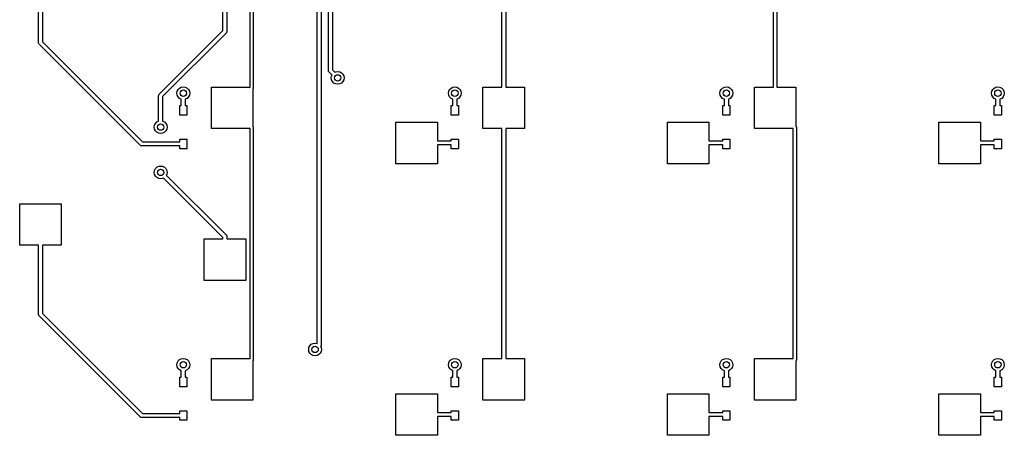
# Model space of a CAD drawing. Extents: x 3.08 to 5.54, y -3.21 to -0.59.
# Tile 1 of 10: x 3.08 to 5.51, y -3.21 to -2.19. Entities that reach past the tile are written whole.
import ezdxf

# ---------------------------------------------------------------- set-up
doc = ezdxf.new("R2010")
doc.units = 0
doc.header["$MEASUREMENT"] = 0
doc.layers.add('BLACK', color=7, linetype='CONTINUOUS')

msp = doc.modelspace()

# ---------------------------------------------------------------- linework, layer by layer
at = {"layer": 'BLACK', "linetype": 'CONTINUOUS'}
for p, q in [((3.8435, -2.31463), (3.8435, -1.65176)), ((3.85334, -1.65176), (3.85334, -2.31259)), ((3.81561, -2.98703), (3.81561, -1.70315)), ((3.82546, -1.70111), (3.82546, -2.99216)), ((3.65057, -2.35531), (3.65057, -1.78839)), ((3.65844, -1.78541), (3.65844, -2.35829)), ((4.27067, -2.35531), (4.27067, -1.78839)), ((4.28051, -1.78839), (4.28051, -2.35531)), ((4.94094, -2.35531), (4.94094, -1.9403)), ((4.94882, -1.9403), (4.94882, -2.35531)), ((3.12894, -2.24623), (3.12894, -2.07579)), ((3.13878, -2.07579), (3.13878, -2.24419)), ((3.58366, -2.2158), (3.58366, -2.1624)), ((3.5935, -2.1624), (3.5935, -2.21783)), ((3.42664, -2.37282), (3.58366, -2.2158)), ((3.59206, -2.22131), (3.43504, -2.37834)), ((3.59264, -2.22025), (3.59206, -2.22131)), ((3.5933, -2.21923), (3.59264, -2.22025)), ((3.59334, -2.21898), (3.5933, -2.21923)), ((3.59339, -2.21888), (3.59334, -2.21898)), ((3.5935, -2.21783), (3.59338, -2.2187)), ((3.59338, -2.2187), (3.59339, -2.21888)), ((3.12928, -2.2474), (3.12894, -2.24623)), ((3.12953, -2.24858), (3.12928, -2.2474)), ((3.12968, -2.24878), (3.12953, -2.24858)), ((3.12972, -2.24889), (3.12968, -2.24878)), ((3.12985, -2.24901), (3.12972, -2.24889)), ((3.13038, -2.24971), (3.12985, -2.24901)), ((3.37955, -2.49889), (3.13038, -2.24971)), ((3.13878, -2.24419), (3.38507, -2.49048)), ((3.84384, -2.31579), (3.8435, -2.31463)), ((3.8441, -2.31698), (3.84384, -2.31579)), ((3.84425, -2.31718), (3.8441, -2.31698)), ((3.84428, -2.31729), (3.84425, -2.31718)), ((3.84442, -2.31741), (3.84428, -2.31729)), ((3.84494, -2.31811), (3.84442, -2.31741)), ((3.85257, -2.32574), (3.84494, -2.31811)), ((3.85074, -2.33269), (3.85151, -2.32783)), ((3.85151, -2.32783), (3.85257, -2.32574)), ((3.85334, -2.31259), (3.85953, -2.31878)), ((3.85953, -2.31878), (3.86162, -2.31772)), ((3.86162, -2.31772), (3.86649, -2.31695)), ((3.86649, -2.31695), (3.87135, -2.31772)), ((3.87135, -2.31772), (3.87574, -2.31995)), ((3.87574, -2.31995), (3.87923, -2.32344)), ((3.87923, -2.32344), (3.88146, -2.32783)), ((3.88146, -2.32783), (3.88223, -2.33269)), ((3.85151, -2.33756), (3.85074, -2.33269)), ((3.85375, -2.34195), (3.85151, -2.33756)), ((3.85723, -2.34544), (3.85375, -2.34195)), ((3.86162, -2.34767), (3.85723, -2.34544)), ((3.86649, -2.34844), (3.86162, -2.34767)), ((3.87135, -2.34767), (3.86649, -2.34844)), ((3.87574, -2.34544), (3.87135, -2.34767)), ((3.87923, -2.34195), (3.87574, -2.34544)), ((3.88146, -2.33756), (3.87923, -2.34195)), ((3.88223, -2.33269), (3.88146, -2.33756)), ((3.4252, -2.3763), (3.42532, -2.37543)), ((3.4252, -2.43912), (3.4252, -2.3763)), ((3.42531, -2.37525), (3.42536, -2.37515)), ((3.42532, -2.37543), (3.42531, -2.37525)), ((3.42536, -2.37515), (3.4254, -2.3749)), ((3.4254, -2.3749), (3.42606, -2.37388)), ((3.42606, -2.37388), (3.42664, -2.37282)), ((3.47014, -2.37041), (3.47091, -2.36554)), ((3.47091, -2.37527), (3.47014, -2.37041)), ((3.47091, -2.36554), (3.47315, -2.36115)), ((3.47315, -2.37966), (3.47091, -2.37527)), ((3.47315, -2.36115), (3.47663, -2.35767)), ((3.47663, -2.35767), (3.48102, -2.35543)), ((3.48102, -2.35543), (3.48589, -2.35466)), ((3.48589, -2.35466), (3.49076, -2.35543)), ((3.49076, -2.35543), (3.49515, -2.35767)), ((3.49515, -2.35767), (3.49863, -2.36115)), ((3.49863, -2.36115), (3.50087, -2.36554)), ((3.50087, -2.37527), (3.49863, -2.37966)), ((3.50087, -2.36554), (3.50164, -2.37041)), ((3.50164, -2.37041), (3.50087, -2.37527)), ((3.55512, -2.45768), (3.55512, -2.35531)), ((3.55512, -2.35531), (3.65057, -2.35531)), ((3.65769, -2.3606), (3.65748, -2.36075)), ((3.65748, -2.36075), (3.65748, -2.45224)), ((3.65798, -2.35972), (3.65769, -2.3606)), ((3.6584, -2.3589), (3.65798, -2.35972)), ((3.65844, -2.35829), (3.65835, -2.35859)), ((3.65835, -2.35859), (3.6584, -2.3589)), ((4.13943, -2.37041), (4.1402, -2.36554)), ((4.1402, -2.37527), (4.13943, -2.37041)), ((4.1402, -2.36554), (4.14244, -2.36115)), ((4.14244, -2.37966), (4.1402, -2.37527)), ((4.14244, -2.36115), (4.14593, -2.35767)), ((4.14593, -2.35767), (4.15032, -2.35543)), ((4.15032, -2.35543), (4.15518, -2.35466)), ((4.15518, -2.35466), (4.16005, -2.35543)), ((4.16005, -2.35543), (4.16444, -2.35767)), ((4.16444, -2.35767), (4.16792, -2.36115)), ((4.16792, -2.36115), (4.17016, -2.36554)), ((4.17016, -2.37527), (4.16792, -2.37966)), ((4.17016, -2.36554), (4.17093, -2.37041)), ((4.17093, -2.37041), (4.17016, -2.37527)), ((4.22441, -2.45768), (4.22441, -2.35531)), ((4.22441, -2.35531), (4.27067, -2.35531)), ((4.28051, -2.35531), (4.32677, -2.35531)), ((4.32677, -2.35531), (4.32677, -2.45768)), ((4.80872, -2.37041), (4.8095, -2.36554)), ((4.8095, -2.37527), (4.80872, -2.37041)), ((4.8095, -2.36554), (4.81173, -2.36115)), ((4.81173, -2.37966), (4.8095, -2.37527)), ((4.81173, -2.36115), (4.81522, -2.35767)), ((4.81522, -2.35767), (4.81961, -2.35543)), ((4.81961, -2.35543), (4.82447, -2.35466)), ((4.82447, -2.35466), (4.82934, -2.35543)), ((4.82934, -2.35543), (4.83373, -2.35767)), ((4.83373, -2.35767), (4.83721, -2.36115)), ((4.83721, -2.36115), (4.83945, -2.36554)), ((4.83945, -2.37527), (4.83721, -2.37966)), ((4.83945, -2.36554), (4.84022, -2.37041)), ((4.84022, -2.37041), (4.83945, -2.37527)), ((4.8937, -2.45768), (4.8937, -2.35531)), ((4.8937, -2.35531), (4.94094, -2.35531)), ((4.94882, -2.35531), (4.99606, -2.35531)), ((4.99606, -2.35531), (4.99606, -2.45224)), ((5.47802, -2.37041), (5.47879, -2.36554)), ((5.47879, -2.37527), (5.47802, -2.37041)), ((5.47879, -2.36554), (5.48102, -2.36115)), ((5.48102, -2.37966), (5.47879, -2.37527)), ((5.48102, -2.36115), (5.48451, -2.35767)), ((5.48451, -2.35767), (5.4889, -2.35543)), ((5.4889, -2.35543), (5.49376, -2.35466)), ((5.49376, -2.35466), (5.49863, -2.35543)), ((5.49863, -2.35543), (5.50302, -2.35767)), ((5.50302, -2.35767), (5.5065, -2.36115)), ((5.5065, -2.36115), (5.50874, -2.36554)), ((5.50874, -2.37527), (5.5065, -2.37966)), ((5.50874, -2.36554), (5.50951, -2.37041)), ((5.50951, -2.37041), (5.50874, -2.37527)), ((3.43504, -2.37834), (3.43504, -2.43912)), ((3.47663, -2.38315), (3.47315, -2.37966)), ((3.48097, -2.38536), (3.47663, -2.38315)), ((3.47703, -2.42454), (3.47703, -2.40092)), ((3.47703, -2.40092), (3.48097, -2.40092)), ((3.48097, -2.40092), (3.48097, -2.38536)), ((3.49515, -2.38315), (3.49081, -2.38536)), ((3.49081, -2.38536), (3.49081, -2.40092)), ((3.49081, -2.40092), (3.49475, -2.40092)), ((3.49475, -2.40092), (3.49475, -2.42454)), ((3.49863, -2.37966), (3.49515, -2.38315)), ((4.14593, -2.38315), (4.14244, -2.37966)), ((4.15026, -2.38536), (4.14593, -2.38315)), ((4.14632, -2.42454), (4.14632, -2.40092)), ((4.14632, -2.40092), (4.15026, -2.40092)), ((4.15026, -2.40092), (4.15026, -2.38536)), ((4.16444, -2.38315), (4.1601, -2.38536)), ((4.1601, -2.38536), (4.1601, -2.40092)), ((4.1601, -2.40092), (4.16404, -2.40092)), ((4.16404, -2.40092), (4.16404, -2.42454)), ((4.16792, -2.37966), (4.16444, -2.38315)), ((4.81522, -2.38315), (4.81173, -2.37966)), ((4.81955, -2.38536), (4.81522, -2.38315)), ((4.81561, -2.42454), (4.81561, -2.40092)), ((4.81561, -2.40092), (4.81955, -2.40092)), ((4.81955, -2.40092), (4.81955, -2.38536)), ((4.83373, -2.38315), (4.82939, -2.38536)), ((4.82939, -2.38536), (4.82939, -2.40092)), ((4.82939, -2.40092), (4.83333, -2.40092)), ((4.83333, -2.40092), (4.83333, -2.42454)), ((4.83721, -2.37966), (4.83373, -2.38315)), ((5.48451, -2.38315), (5.48102, -2.37966)), ((5.48884, -2.38536), (5.48451, -2.38315)), ((5.48491, -2.42454), (5.48491, -2.40092)), ((5.48491, -2.40092), (5.48884, -2.40092)), ((5.48884, -2.40092), (5.48884, -2.38536)), ((5.50302, -2.38315), (5.49869, -2.38536)), ((5.49869, -2.38536), (5.49869, -2.40092)), ((5.49869, -2.40092), (5.50262, -2.40092)), ((5.50262, -2.40092), (5.50262, -2.42454)), ((5.5065, -2.37966), (5.50302, -2.38315)), ((3.49475, -2.42454), (3.47703, -2.42454)), ((4.16404, -2.42454), (4.14632, -2.42454)), ((4.83333, -2.42454), (4.81561, -2.42454)), ((5.50262, -2.42454), (5.48491, -2.42454)), ((3.41437, -2.45407), (3.41514, -2.4492)), ((3.41514, -2.4492), (3.41738, -2.44481)), ((3.41738, -2.44481), (3.42086, -2.44133)), ((3.42086, -2.44133), (3.4252, -2.43912)), ((3.43504, -2.43912), (3.43937, -2.44133)), ((3.43937, -2.44133), (3.44286, -2.44481)), ((3.44286, -2.44481), (3.44509, -2.4492)), ((3.44509, -2.4492), (3.44586, -2.45407)), ((4.00984, -2.54429), (4.00984, -2.44193)), ((4.00984, -2.44193), (4.1122, -2.44193)), ((4.1122, -2.44193), (4.1122, -2.48819)), ((4.67913, -2.54429), (4.67913, -2.44193)), ((4.67913, -2.44193), (4.78149, -2.44193)), ((4.78149, -2.44193), (4.78149, -2.48819)), ((5.34842, -2.54429), (5.34842, -2.44193)), ((5.34842, -2.44193), (5.45078, -2.44193)), ((5.45078, -2.44193), (5.45078, -2.48819)), ((3.41514, -2.45893), (3.41437, -2.45407)), ((3.41738, -2.46332), (3.41514, -2.45893)), ((3.42086, -2.46681), (3.41738, -2.46332)), ((3.42525, -2.46904), (3.42086, -2.46681)), ((3.43012, -2.46982), (3.42525, -2.46904)), ((3.43498, -2.46904), (3.43012, -2.46982)), ((3.43937, -2.46681), (3.43498, -2.46904)), ((3.44286, -2.46332), (3.43937, -2.46681)), ((3.44509, -2.45893), (3.44286, -2.46332)), ((3.44586, -2.45407), (3.44509, -2.45893)), ((3.65057, -2.45768), (3.55512, -2.45768)), ((3.65057, -3.0246), (3.65057, -2.45768)), ((3.65748, -2.45224), (3.65769, -2.45239)), ((3.65769, -2.45239), (3.65798, -2.45327)), ((3.65798, -2.45327), (3.6584, -2.45409)), ((3.6584, -2.45409), (3.65835, -2.4544)), ((3.65835, -2.4544), (3.65844, -2.4547)), ((3.65844, -2.4547), (3.65844, -3.02758)), ((4.27067, -2.45768), (4.22441, -2.45768)), ((4.27067, -3.0246), (4.27067, -2.45768)), ((4.32677, -2.45768), (4.28051, -2.45768)), ((4.28051, -2.45768), (4.28051, -3.0246)), ((4.98915, -2.45768), (4.8937, -2.45768)), ((4.98915, -3.0246), (4.98915, -2.45768)), ((4.99606, -2.45224), (4.99627, -2.45239)), ((4.99627, -2.45239), (4.99656, -2.45327)), ((4.99656, -2.45327), (4.99698, -2.45409)), ((4.99698, -2.45409), (4.99693, -2.4544)), ((4.99693, -2.4544), (4.99703, -2.4547)), ((4.99703, -2.4547), (4.99703, -3.02758)), ((3.38061, -2.49947), (3.37955, -2.49889)), ((3.38163, -2.50012), (3.38061, -2.49947)), ((3.38507, -2.49048), (3.47703, -2.49048)), ((3.47703, -2.49048), (3.47703, -2.48359)), ((3.47703, -2.48359), (3.49475, -2.48359)), ((3.49475, -2.48359), (3.49475, -2.50722)), ((4.1122, -2.48819), (4.14632, -2.48819)), ((4.14632, -2.49803), (4.1122, -2.49803)), ((4.1122, -2.49803), (4.1122, -2.54429)), ((4.14632, -2.48819), (4.14632, -2.48359)), ((4.14632, -2.48359), (4.16404, -2.48359)), ((4.14632, -2.50722), (4.14632, -2.49803)), ((4.16404, -2.48359), (4.16404, -2.50722)), ((4.78149, -2.48819), (4.81561, -2.48819)), ((4.81561, -2.49803), (4.78149, -2.49803)), ((4.78149, -2.49803), (4.78149, -2.54429)), ((4.81561, -2.48819), (4.81561, -2.48359)), ((4.81561, -2.48359), (4.83333, -2.48359)), ((4.81561, -2.50722), (4.81561, -2.49803)), ((4.83333, -2.48359), (4.83333, -2.50722)), ((5.45078, -2.48819), (5.48491, -2.48819)), ((5.48491, -2.49803), (5.45078, -2.49803)), ((5.45078, -2.49803), (5.45078, -2.54429)), ((5.48491, -2.48819), (5.48491, -2.48359)), ((5.48491, -2.48359), (5.50262, -2.48359)), ((5.48491, -2.50722), (5.48491, -2.49803)), ((5.50262, -2.48359), (5.50262, -2.50722)), ((3.38188, -2.50016), (3.38163, -2.50012)), ((3.38198, -2.50021), (3.38188, -2.50016)), ((3.38216, -2.5002), (3.38198, -2.50021)), ((3.38303, -2.50033), (3.38216, -2.5002)), ((3.47703, -2.50033), (3.38303, -2.50033)), ((3.47703, -2.50722), (3.47703, -2.50033)), ((3.49475, -2.50722), (3.47703, -2.50722)), ((4.16404, -2.50722), (4.14632, -2.50722)), ((4.83333, -2.50722), (4.81561, -2.50722)), ((5.50262, -2.50722), (5.48491, -2.50722)), ((4.1122, -2.54429), (4.00984, -2.54429)), ((4.78149, -2.54429), (4.67913, -2.54429)), ((5.45078, -2.54429), (5.34842, -2.54429)), ((3.41437, -2.56562), (3.41514, -2.56075)), ((3.41514, -2.57048), (3.41437, -2.56562)), ((3.41514, -2.56075), (3.41738, -2.55636)), ((3.41738, -2.57487), (3.41514, -2.57048)), ((3.41738, -2.55636), (3.42086, -2.55288)), ((3.42086, -2.55288), (3.42525, -2.55064)), ((3.42525, -2.55064), (3.43012, -2.54987)), ((3.43012, -2.54987), (3.43498, -2.55064)), ((3.43498, -2.55064), (3.43937, -2.55288)), ((3.43937, -2.55288), (3.44286, -2.55636)), ((3.44286, -2.55636), (3.44509, -2.56075)), ((3.44509, -2.57048), (3.44403, -2.57257)), ((3.44509, -2.56075), (3.44586, -2.56562)), ((3.44586, -2.56562), (3.44509, -2.57048)), ((3.42086, -2.57836), (3.41738, -2.57487)), ((3.42525, -2.58059), (3.42086, -2.57836)), ((3.43012, -2.58136), (3.42525, -2.58059)), ((3.43498, -2.58059), (3.43012, -2.58136)), ((3.43707, -2.57953), (3.43498, -2.58059)), ((3.58366, -2.72612), (3.43707, -2.57953)), ((3.44403, -2.57257), (3.59206, -2.7206)), ((3.08268, -2.74508), (3.08268, -2.64272)), ((3.08268, -2.64272), (3.18504, -2.64272)), ((3.18504, -2.64272), (3.18504, -2.74508)), ((3.5374, -2.83169), (3.5374, -2.72933)), ((3.5374, -2.72933), (3.58366, -2.72933)), ((3.58366, -2.72933), (3.58366, -2.72612)), ((3.59206, -2.7206), (3.59259, -2.7213)), ((3.59259, -2.7213), (3.59272, -2.72142)), ((3.59272, -2.72142), (3.59275, -2.72153)), ((3.59275, -2.72153), (3.59291, -2.72173)), ((3.59291, -2.72173), (3.59316, -2.72292)), ((3.59316, -2.72292), (3.5935, -2.72408)), ((3.5935, -2.72408), (3.5935, -2.72933)), ((3.5935, -2.72933), (3.63976, -2.72933)), ((3.63976, -2.72933), (3.63976, -2.83169)), ((3.12894, -2.74508), (3.08268, -2.74508)), ((3.12894, -2.91552), (3.12894, -2.74508)), ((3.18504, -2.74508), (3.13878, -2.74508)), ((3.13878, -2.74508), (3.13878, -2.91348)), ((3.63976, -2.83169), (3.5374, -2.83169)), ((3.12928, -2.91669), (3.12894, -2.91552)), ((3.12953, -2.91787), (3.12928, -2.91669)), ((3.12968, -2.91808), (3.12953, -2.91787)), ((3.12972, -2.91818), (3.12968, -2.91808)), ((3.12985, -2.9183), (3.12972, -2.91818)), ((3.13038, -2.919), (3.12985, -2.9183)), ((3.37955, -3.16818), (3.13038, -2.919)), ((3.13878, -2.91348), (3.38507, -3.15978)), ((3.79496, -3.00199), (3.79574, -2.99712)), ((3.79574, -3.00685), (3.79496, -3.00199)), ((3.79574, -2.99712), (3.79797, -2.99273)), ((3.79797, -3.01124), (3.79574, -3.00685)), ((3.79797, -2.99273), (3.80146, -2.98925)), ((3.80146, -2.98925), (3.80585, -2.98701)), ((3.80585, -2.98701), (3.81071, -2.98624)), ((3.81071, -2.98624), (3.81558, -2.98701)), ((3.81558, -2.98701), (3.81561, -2.98703)), ((3.82569, -3.00685), (3.82345, -3.01124)), ((3.8246, -2.99458), (3.82449, -2.99477)), ((3.82449, -2.99477), (3.82569, -2.99712)), ((3.82525, -2.99356), (3.8246, -2.99458)), ((3.82529, -2.99331), (3.82525, -2.99356)), ((3.82534, -2.99321), (3.82529, -2.99331)), ((3.82546, -2.99216), (3.82533, -2.99303)), ((3.82533, -2.99303), (3.82534, -2.99321)), ((3.82569, -2.99712), (3.82646, -3.00199)), ((3.82646, -3.00199), (3.82569, -3.00685)), ((3.47091, -3.03483), (3.47315, -3.03044)), ((3.47315, -3.03044), (3.47663, -3.02696)), ((3.47663, -3.02696), (3.48102, -3.02472)), ((3.48102, -3.02472), (3.48589, -3.02395)), ((3.48589, -3.02395), (3.49076, -3.02472)), ((3.49076, -3.02472), (3.49515, -3.02696)), ((3.49515, -3.02696), (3.49863, -3.03044)), ((3.49863, -3.03044), (3.50087, -3.03483)), ((3.55512, -3.12697), (3.55512, -3.0246)), ((3.55512, -3.0246), (3.65057, -3.0246)), ((3.65769, -3.02989), (3.65748, -3.03005)), ((3.65748, -3.03005), (3.65748, -3.12697)), ((3.65798, -3.02901), (3.65769, -3.02989)), ((3.6584, -3.02819), (3.65798, -3.02901)), ((3.65844, -3.02758), (3.65835, -3.02788)), ((3.65835, -3.02788), (3.6584, -3.02819)), ((3.80146, -3.01473), (3.79797, -3.01124)), ((3.80585, -3.01696), (3.80146, -3.01473)), ((3.81071, -3.01773), (3.80585, -3.01696)), ((3.81558, -3.01696), (3.81071, -3.01773)), ((3.81997, -3.01473), (3.81558, -3.01696)), ((3.82345, -3.01124), (3.81997, -3.01473)), ((4.1402, -3.03483), (4.14244, -3.03044)), ((4.14244, -3.03044), (4.14593, -3.02696)), ((4.14593, -3.02696), (4.15032, -3.02472)), ((4.15032, -3.02472), (4.15518, -3.02395)), ((4.15518, -3.02395), (4.16005, -3.02472)), ((4.16005, -3.02472), (4.16444, -3.02696)), ((4.16444, -3.02696), (4.16792, -3.03044)), ((4.16792, -3.03044), (4.17016, -3.03483)), ((4.22441, -3.12697), (4.22441, -3.0246)), ((4.22441, -3.0246), (4.27067, -3.0246)), ((4.28051, -3.0246), (4.32677, -3.0246)), ((4.32677, -3.0246), (4.32677, -3.12697)), ((4.8095, -3.03483), (4.81173, -3.03044)), ((4.81173, -3.03044), (4.81522, -3.02696)), ((4.81522, -3.02696), (4.81961, -3.02472)), ((4.81961, -3.02472), (4.82447, -3.02395)), ((4.82447, -3.02395), (4.82934, -3.02472)), ((4.82934, -3.02472), (4.83373, -3.02696)), ((4.83373, -3.02696), (4.83721, -3.03044)), ((4.83721, -3.03044), (4.83945, -3.03483)), ((4.8937, -3.12697), (4.8937, -3.0246)), ((4.8937, -3.0246), (4.98915, -3.0246)), ((4.99627, -3.02989), (4.99606, -3.03005)), ((4.99606, -3.03005), (4.99606, -3.12697)), ((4.99656, -3.02901), (4.99627, -3.02989)), ((4.99698, -3.02819), (4.99656, -3.02901)), ((4.99703, -3.02758), (4.99693, -3.02788)), ((4.99693, -3.02788), (4.99698, -3.02819)), ((5.47879, -3.03483), (5.48102, -3.03044)), ((5.48102, -3.03044), (5.48451, -3.02696)), ((5.48451, -3.02696), (5.4889, -3.02472)), ((5.4889, -3.02472), (5.49376, -3.02395)), ((5.49376, -3.02395), (5.49863, -3.02472)), ((5.49863, -3.02472), (5.50302, -3.02696)), ((5.50302, -3.02696), (5.5065, -3.03044)), ((5.5065, -3.03044), (5.50874, -3.03483)), ((3.47014, -3.0397), (3.47091, -3.03483)), ((3.47091, -3.04456), (3.47014, -3.0397)), ((3.47315, -3.04895), (3.47091, -3.04456)), ((3.47663, -3.05244), (3.47315, -3.04895)), ((3.48097, -3.05465), (3.47663, -3.05244)), ((3.48097, -3.07021), (3.48097, -3.05465)), ((3.49515, -3.05244), (3.49081, -3.05465)), ((3.49081, -3.05465), (3.49081, -3.07021)), ((3.49863, -3.04895), (3.49515, -3.05244)), ((3.50087, -3.04456), (3.49863, -3.04895)), ((3.50087, -3.03483), (3.50164, -3.0397)), ((3.50164, -3.0397), (3.50087, -3.04456)), ((4.13943, -3.0397), (4.1402, -3.03483)), ((4.1402, -3.04456), (4.13943, -3.0397)), ((4.14244, -3.04895), (4.1402, -3.04456)), ((4.14593, -3.05244), (4.14244, -3.04895)), ((4.15026, -3.05465), (4.14593, -3.05244)), ((4.15026, -3.07021), (4.15026, -3.05465)), ((4.16444, -3.05244), (4.1601, -3.05465)), ((4.1601, -3.05465), (4.1601, -3.07021)), ((4.16792, -3.04895), (4.16444, -3.05244)), ((4.17016, -3.04456), (4.16792, -3.04895)), ((4.17016, -3.03483), (4.17093, -3.0397)), ((4.17093, -3.0397), (4.17016, -3.04456)), ((4.80872, -3.0397), (4.8095, -3.03483)), ((4.8095, -3.04456), (4.80872, -3.0397)), ((4.81173, -3.04895), (4.8095, -3.04456)), ((4.81522, -3.05244), (4.81173, -3.04895)), ((4.81955, -3.05465), (4.81522, -3.05244)), ((4.81955, -3.07021), (4.81955, -3.05465)), ((4.83373, -3.05244), (4.82939, -3.05465)), ((4.82939, -3.05465), (4.82939, -3.07021)), ((4.83721, -3.04895), (4.83373, -3.05244)), ((4.83945, -3.04456), (4.83721, -3.04895)), ((4.83945, -3.03483), (4.84022, -3.0397)), ((4.84022, -3.0397), (4.83945, -3.04456)), ((5.47802, -3.0397), (5.47879, -3.03483)), ((5.47879, -3.04456), (5.47802, -3.0397)), ((5.48102, -3.04895), (5.47879, -3.04456)), ((5.48451, -3.05244), (5.48102, -3.04895)), ((5.48884, -3.05465), (5.48451, -3.05244)), ((5.48884, -3.07021), (5.48884, -3.05465)), ((5.50302, -3.05244), (5.49869, -3.05465)), ((5.49869, -3.05465), (5.49869, -3.07021)), ((5.5065, -3.04895), (5.50302, -3.05244)), ((5.50874, -3.04456), (5.5065, -3.04895)), ((5.50874, -3.03483), (5.50951, -3.0397)), ((5.50951, -3.0397), (5.50874, -3.04456)), ((3.47703, -3.09383), (3.47703, -3.07021)), ((3.47703, -3.07021), (3.48097, -3.07021)), ((3.49081, -3.07021), (3.49475, -3.07021)), ((3.49475, -3.07021), (3.49475, -3.09383)), ((4.14632, -3.09383), (4.14632, -3.07021)), ((4.14632, -3.07021), (4.15026, -3.07021)), ((4.1601, -3.07021), (4.16404, -3.07021)), ((4.16404, -3.07021), (4.16404, -3.09383)), ((4.81561, -3.09383), (4.81561, -3.07021)), ((4.81561, -3.07021), (4.81955, -3.07021)), ((4.82939, -3.07021), (4.83333, -3.07021)), ((4.83333, -3.07021), (4.83333, -3.09383)), ((5.48491, -3.09383), (5.48491, -3.07021)), ((5.48491, -3.07021), (5.48884, -3.07021)), ((5.49869, -3.07021), (5.50262, -3.07021)), ((5.50262, -3.07021), (5.50262, -3.09383)), ((3.49475, -3.09383), (3.47703, -3.09383)), ((4.16404, -3.09383), (4.14632, -3.09383)), ((4.83333, -3.09383), (4.81561, -3.09383)), ((5.50262, -3.09383), (5.48491, -3.09383)), ((3.65748, -3.12697), (3.55512, -3.12697)), ((4.00984, -3.21358), (4.00984, -3.11122)), ((4.00984, -3.11122), (4.1122, -3.11122)), ((4.1122, -3.11122), (4.1122, -3.15748)), ((4.32677, -3.12697), (4.22441, -3.12697)), ((4.67913, -3.21358), (4.67913, -3.11122)), ((4.67913, -3.11122), (4.78149, -3.11122)), ((4.78149, -3.11122), (4.78149, -3.15748)), ((4.99606, -3.12697), (4.8937, -3.12697)), ((5.34842, -3.21358), (5.34842, -3.11122)), ((5.34842, -3.11122), (5.45078, -3.11122)), ((5.45078, -3.11122), (5.45078, -3.15748)), ((3.47703, -3.15978), (3.47703, -3.15289)), ((3.47703, -3.15289), (3.49475, -3.15289)), ((3.49475, -3.15289), (3.49475, -3.17651)), ((4.14632, -3.15748), (4.14632, -3.15289)), ((4.14632, -3.15289), (4.16404, -3.15289)), ((4.16404, -3.15289), (4.16404, -3.17651)), ((4.81561, -3.15748), (4.81561, -3.15289)), ((4.81561, -3.15289), (4.83333, -3.15289)), ((4.83333, -3.15289), (4.83333, -3.17651)), ((5.48491, -3.15748), (5.48491, -3.15289)), ((5.48491, -3.15289), (5.50262, -3.15289)), ((5.50262, -3.15289), (5.50262, -3.17651)), ((3.38061, -3.16876), (3.37955, -3.16818)), ((3.38163, -3.16942), (3.38061, -3.16876)), ((3.38188, -3.16945), (3.38163, -3.16942)), ((3.38198, -3.16951), (3.38188, -3.16945)), ((3.38216, -3.16949), (3.38198, -3.16951)), ((3.38303, -3.16962), (3.38216, -3.16949)), ((3.47703, -3.16962), (3.38303, -3.16962)), ((3.38507, -3.15978), (3.47703, -3.15978)), ((3.47703, -3.17651), (3.47703, -3.16962)), ((3.49475, -3.17651), (3.47703, -3.17651)), ((4.1122, -3.15748), (4.14632, -3.15748)), ((4.14632, -3.16732), (4.1122, -3.16732)), ((4.1122, -3.16732), (4.1122, -3.21358)), ((4.14632, -3.17651), (4.14632, -3.16732)), ((4.16404, -3.17651), (4.14632, -3.17651)), ((4.78149, -3.15748), (4.81561, -3.15748)), ((4.81561, -3.16732), (4.78149, -3.16732)), ((4.78149, -3.16732), (4.78149, -3.21358)), ((4.81561, -3.17651), (4.81561, -3.16732)), ((4.83333, -3.17651), (4.81561, -3.17651)), ((5.45078, -3.15748), (5.48491, -3.15748)), ((5.48491, -3.16732), (5.45078, -3.16732)), ((5.45078, -3.16732), (5.45078, -3.21358)), ((5.48491, -3.17651), (5.48491, -3.16732)), ((5.50262, -3.17651), (5.48491, -3.17651)), ((4.1122, -3.21358), (4.00984, -3.21358)), ((4.78149, -3.21358), (4.67913, -3.21358)), ((5.45078, -3.21358), (5.34842, -3.21358))]:
    msp.add_line(p, q, dxfattribs=at)
at = {"layer": 'BLACK'}
for centre in [(3.86649, -2.33269), (3.48589, -2.37041), (4.15518, -2.37041), (4.82447, -2.37041), (5.49376, -2.37041), (3.43012, -2.45407), (3.43012, -2.56562), (3.81071, -3.00199), (3.48589, -3.0397), (4.15518, -3.0397), (4.82447, -3.0397), (5.49376, -3.0397)]:
    msp.add_circle(centre, 0.007874, dxfattribs=at)

doc.saveas('drawing.dxf')
